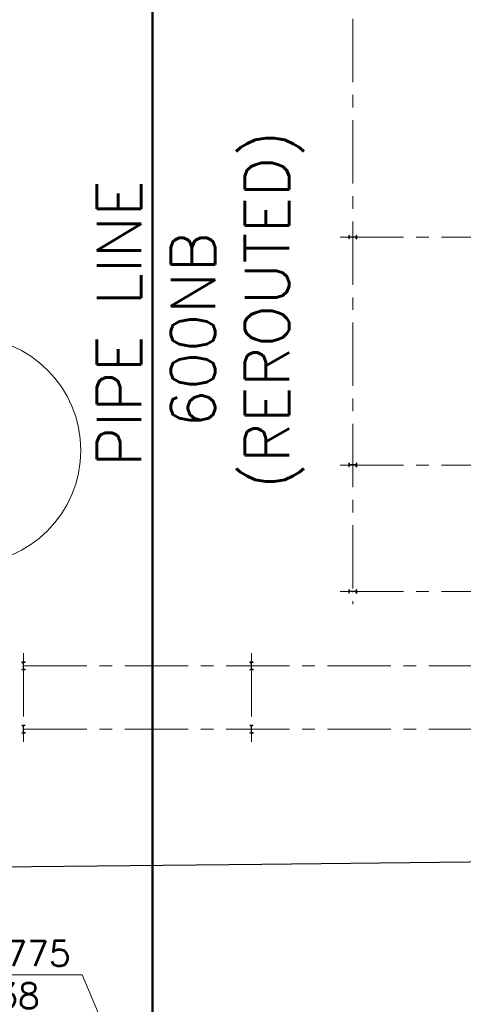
# Model space of a CAD drawing. Header units: inches. Extents: x -4968858 to -265257, y -220693 to 1871410.
# Tile 67 of 225: x -1995911 to -1978399, y 952974 to 991879. Entities that reach past the tile are written whole.
import ezdxf

# ---------------------------------------------------------------- set-up
doc = ezdxf.new("R2010")
doc.units = ezdxf.units.IN
doc.header["$MEASUREMENT"] = 0
for name, pattern in [('CENTER', [2, 1.25, -0.25, 0.25, -0.25]), ('CONTINOUS', [0]), ('HIDDEN', [0.375, 0.25, -0.125])]:
    doc.linetypes.add(name, pattern=pattern)
for name, color, linetype, lineweight in [('2cen', 1, 'CENTER', 18), ('COLUMN', 5, 'Continuous', 25), ('New pipe', 11, 'Continuous', 50)]:
    doc.layers.add(name, color=color, linetype=linetype, lineweight=lineweight)
for name, color, linetype in [('Existing Units', 253, 'Continuous'), ('HATCH', 9, 'Continuous'), ('PR cols', 7, 'Continuous')]:
    doc.layers.add(name, color=color, linetype=linetype)
doc.styles.get("Standard").update_dxf_attribs({"font": 'romans.shx', "height": 1000})
doc.dimstyles.get("Standard").update_dxf_attribs({"dimtxt": 0.18, "dimasz": 0.18, "dimexe": 0.18, "dimexo": 0.0625, "dimgap": 0.09, "dimtad": 0, "dimtih": 1, "dimtoh": 1, "dimdec": 4, "dimzin": 0, "dimdsep": 46, "dimtxsty": 'Standard', "dimcen": 0.09, "dimadec": 0, "dimazin": 0, "dimtfac": 1, "dimtdec": 4, "dimtofl": 0, "dimtmove": 0, "dimatfit": 3, "dimfxl": 0, "dimtolj": 1, "dimtzin": 0, "dimarcsym": 0})

# ---------------------------------------------------------------- blocks, each defined once
blk = doc.blocks.new('A$C412216A9')
at = {"layer": 'Existing Units'}
blk.add_polyline3d([(-147696, 100037, 0), (-123784, 101038, 0), (-113360, 105657, 0), (-104852, 107499, 0), (-85358, 110850, 0), (-79117, 112129, 0), (-61889, 112962, 0), (-19951, 113029, 0), (9683, 113559, 0), (20094, 113664, 0), (37628, 113862, 0), (43734, 115964, 0), (46478, 116563, 0), (47455, 135324, 0), (47403, 145111, 0), (47100, 147410, 0), (39253, 156515, 0)], dxfattribs=at)
blk = doc.blocks.new('ISMB300')
at = {"layer": '2cen', "color": 2, "ltscale": 100}
for p, q in [((-1052045, 94255), (-1051695, 94255)), ((-1051870, 94231), (-1051870, 94280))]:
    blk.add_line(p, q, dxfattribs=at)
at = {"layer": 'COLUMN', "color": 1, "ltscale": 100}
for p, q in [((-1052020, 94325), (-1052020, 94185)), ((-1052014, 94325), (-1052020, 94325)), ((-1052014, 94185), (-1052020, 94185)), ((-1052011, 94323), (-1052004, 94271)), ((-1052011, 94188), (-1052004, 94240)), ((-1051750, 94259), (-1051991, 94259)), ((-1051750, 94252), (-1051991, 94252)), ((-1051730, 94323), (-1051737, 94271)), ((-1051730, 94188), (-1051737, 94240)), ((-1051727, 94325), (-1051720, 94325)), ((-1051727, 94185), (-1051720, 94185)), ((-1051720, 94325), (-1051720, 94185))]:
    blk.add_line(p, q, dxfattribs=at)
for centre, radius, start, end in [((-1052014, 94322), 3.2, 6, 90), ((-1052014, 94189), 3.2, 270, 354), ((-1051991, 94272), 13, 186, 270), ((-1051991, 94239), 13, 90, 174), ((-1051750, 94272), 13, 270, 354), ((-1051750, 94239), 13, 6, 90), ((-1051727, 94322), 3.2, 90, 174), ((-1051727, 94189), 3.2, 186, 270)]:
    blk.add_arc(centre, radius, start, end, dxfattribs=at)
at = {"layer": 'HATCH', "color": 1}
for points in [[(-1052020, 94255), (-1052020, 94255)], [(-1051870, 94252), (-1051870, 94252)]]:
    blk.add_lwpolyline(points, close=True, dxfattribs=at)
for points in [[(-1052004, 94240), (-1052004, 94240, -0.383864)], [(-1051750, 94252), (-1051750, 94252, -0.383864)]]:
    blk.add_lwpolyline(points, format="xyb", close=True, dxfattribs=at)
blk = doc.blocks.new('PR')
at = {"layer": 'PR cols', "color": 2, "linetype": 'CENTER', "lineweight": 15, "ltscale": 2000}
for p, q in [((323680, 75065), (323680, 23940)), ((323180, 38440), (329180, 38440)), ((323180, 29440), (329180, 29440)), ((323180, 24440), (329180, 24440)), ((310680, 22000), (310680, 18500)), ((319680, 22000), (319680, 18500)), ((329180, 21500), (268180, 21500)), ((329180, 19000), (268180, 19000))]:
    blk.add_line(p, q, dxfattribs=at)
for p in [(1375550, -55815), (1375550, -64815), (1375550, -69815)]:
    blk.add_blockref('ISMB300', p)
at = {"rotation": 270}
for p in [(216425, -1030370), (225425, -1030370), (216425, -1032870), (225425, -1032870)]:
    blk.add_blockref('ISMB300', p, dxfattribs=at)
blk = doc.blocks.new('600NB Pipe')
at = {"layer": 'New pipe', "color": 3, "linetype": 'HIDDEN', "ltscale": 10000, "const_width": 100}
blk.add_lwpolyline([(1315775, 2738), (1315775, 76130)], dxfattribs=at)
at = {"color": 2, "insert": (1313581, 27052), "char_height": 1750, "width": 19253.45, "attachment_point": 1, "rotation": 90}
blk.add_mtext('{\\W1.92955; }PIPE LINE \\P{\\W3.21527; }600NB \\P{\\W1.19146; }(REROUTED)', dxfattribs=at)
at = {"color": 6, "insert": (1308363, 9299), "char_height": 1000, "attachment_point": 5}
blk.add_mtext('\\A1;E=1315.775\\PN=2.738', dxfattribs=at)
blk.add_leader([(1315775, 2738), (1312993, 9299), (1303684, 9299)], dimstyle='Standard', override={"dimgap": 0.2, "dimtad": 0})

msp = doc.modelspace()

# ---------------------------------------------------------------- linework, layer by layer
at = {"color": 7, "lineweight": 15}
msp.add_circle((-1997985.5, 974861.8), 4487.8, dxfattribs=at)

# ---------------------------------------------------------------- block references
at = {"linetype": 'CONTINOUS', "lineweight": 15}
for name, p in [('A$C412216A9', (-2006442.1, 844843.6)), ('PR', (-2306442.1, 944843.6)), ('600NB Pipe', (-3306442.1, 944843.6))]:
    msp.add_blockref(name, p, dxfattribs=at)

doc.saveas('drawing.dxf')
